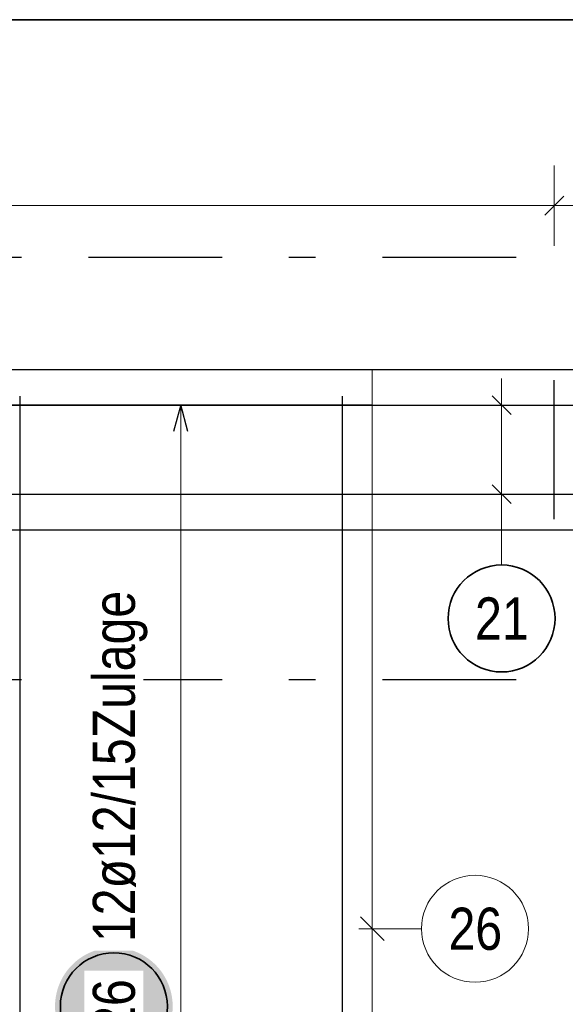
# Model space of a CAD drawing. Header units: millimetres. Extents: x -50 to 89, y -23 to 66.
# Tile 34 of 60: x 7.75 to 9.79, y 35.01 to 38.7. Entities that reach past the tile are written whole.
import ezdxf

# ---------------------------------------------------------------- set-up
doc = ezdxf.new("R2010")
doc.units = ezdxf.units.MM
doc.linetypes.add('DASHDOTX2', pattern=[2, 1, -0.5, 0, -0.5])
for name, color, linetype, lineweight in [('Achsen', 7, 'Continuous', 20), ('Bewehrung obere', 7, 'Continuous', 20), ('Geschnittene Kanten', 7, 'Continuous', 20)]:
    doc.layers.add(name, color=color, linetype=linetype, lineweight=lineweight)
doc.styles.add('Arial Narrow', font='ARIALN.TTF')

msp = doc.modelspace()

# ---------------------------------------------------------------- hatches: boundary and pattern name
at = {"layer": 'Geschnittene Kanten', "lineweight": 25, "true_color": 0xffffff}
msp.add_hatch(color=7, dxfattribs=at).paths.add_polyline_path([(8.32, 35.005257), (8.319866, 35.012935), (8.319464, 35.020603), (8.318795, 35.028253), (8.317859, 35.035875), (8.316658, 35.043459), (8.315192, 35.050997), (8.313465, 35.05848), (8.311478, 35.065897), (8.309232, 35.07324), (8.306732, 35.080501), (8.30398, 35.08767), (8.30098, 35.094739), (8.297735, 35.101698), (8.294248, 35.10854), (8.290526, 35.115257), (8.286571, 35.121839), (8.282388, 35.128279), (8.277984, 35.134569), (8.273362, 35.140702), (8.26853, 35.14667), (8.263492, 35.152465), (8.258255, 35.158082), (8.252825, 35.163511), (8.247209, 35.168749), (8.241413, 35.173786), (8.235446, 35.178619), (8.229313, 35.18324), (8.223022, 35.187645), (8.216582, 35.191827), (8.21, 35.195782), (8.203284, 35.199505), (8.196442, 35.202991), (8.189482, 35.206237), (8.182413, 35.209237), (8.175244, 35.211989), (8.167984, 35.214489), (8.16064, 35.216734), (8.153223, 35.218722), (8.145741, 35.220449), (8.138203, 35.221914), (8.130618, 35.223116), (8.122996, 35.224052), (8.115346, 35.224721), (8.107678, 35.225123), (8.1, 35.225257), (8.092322, 35.225123), (8.084654, 35.224721), (8.077004, 35.224052), (8.069382, 35.223116), (8.061797, 35.221914), (8.054259, 35.220449), (8.046777, 35.218722), (8.03936, 35.216734), (8.032016, 35.214489), (8.024756, 35.211989), (8.017587, 35.209237), (8.010518, 35.206237), (8.003558, 35.202991), (7.996716, 35.199505), (7.99, 35.195782), (7.983418, 35.191827), (7.976978, 35.187645), (7.970687, 35.18324), (7.964554, 35.178619), (7.958587, 35.173786), (7.952791, 35.168749), (7.947175, 35.163511), (7.941745, 35.158082), (7.936508, 35.152465), (7.93147, 35.14667), (7.926638, 35.140702), (7.922016, 35.134569), (7.917612, 35.128279), (7.913429, 35.121839), (7.909474, 35.115257), (7.905752, 35.10854), (7.902265, 35.101698), (7.89902, 35.094739), (7.89602, 35.08767), (7.893268, 35.080501), (7.890768, 35.07324), (7.888522, 35.065897), (7.886535, 35.05848), (7.884808, 35.050997), (7.883342, 35.043459), (7.882141, 35.035875), (7.881205, 35.028253), (7.880536, 35.020603), (7.880134, 35.012935), (7.88, 35.005257), (7.880134, 34.997579), (7.880536, 34.98991), (7.881205, 34.98226), (7.882141, 34.974639), (7.883342, 34.967054), (7.884808, 34.959516), (7.886535, 34.952034), (7.888522, 34.944616), (7.890768, 34.937273), (7.893268, 34.930012), (7.89602, 34.922843), (7.89902, 34.915775), (7.902265, 34.908815), (7.905752, 34.901973), (7.909474, 34.895257), (7.913429, 34.888674), (7.917612, 34.882234), (7.922016, 34.875944), (7.926638, 34.869811), (7.93147, 34.863843), (7.936508, 34.858048), (7.941745, 34.852432), (7.947175, 34.847002), (7.952791, 34.841765), (7.958587, 34.836727), (7.964554, 34.831894), (7.970687, 34.827273), (7.976978, 34.822868), (7.983418, 34.818686), (7.99, 34.814731), (7.996716, 34.811008), (8.003558, 34.807522), (8.010518, 34.804277), (8.017587, 34.801276), (8.024756, 34.798524), (8.032016, 34.796024), (8.03936, 34.793779), (8.046777, 34.791792), (8.054259, 34.790064), (8.061797, 34.788599), (8.069382, 34.787398), (8.077004, 34.786462), (8.084654, 34.785793), (8.092322, 34.785391), (8.1, 34.785257), (8.107678, 34.785391), (8.115346, 34.785793), (8.122996, 34.786462), (8.130618, 34.787398), (8.138203, 34.788599), (8.145741, 34.790064), (8.153223, 34.791792), (8.16064, 34.793779), (8.167984, 34.796024), (8.175244, 34.798524), (8.182413, 34.801276), (8.189482, 34.804277), (8.196442, 34.807522), (8.203284, 34.811008), (8.21, 34.814731), (8.216582, 34.818686), (8.223022, 34.822868), (8.229313, 34.827273), (8.235446, 34.831894), (8.241413, 34.836727), (8.247209, 34.841765), (8.252825, 34.847002), (8.258255, 34.852432), (8.263492, 34.858048), (8.26853, 34.863843), (8.273362, 34.869811), (8.277984, 34.875944), (8.282388, 34.882234), (8.286571, 34.888674), (8.290526, 34.895257), (8.294248, 34.901973), (8.297735, 34.908815), (8.30098, 34.915775), (8.30398, 34.922843), (8.306732, 34.930012), (8.309232, 34.937273), (8.311478, 34.944616), (8.313465, 34.952034), (8.315192, 34.959516), (8.316658, 34.967054), (8.317859, 34.974639), (8.318795, 34.98226), (8.319464, 34.98991)])

# ---------------------------------------------------------------- linework, layer by layer
at = {"color": 3, "linetype": 'Continuous', "lineweight": 25}
msp.add_line((5.466215, 37.38723), (45.436807, 37.38723), dxfattribs=at)
at = {"layer": 'Achsen', "color": 3, "linetype": 'DASHDOTX2', "lineweight": 25, "ltscale": 0.5}
for p, q in [((3.604582, 37.807023), (49.572129, 37.807023)), ((3.604582, 36.227023), (49.572129, 36.227023))]:
    msp.add_line(p, q, dxfattribs=at)
at = {"layer": 'Bewehrung obere', "color": 2, "linetype": 'Continuous', "lineweight": 35, "ltscale": 0.5}
msp.add_line((5.810216, 38.695325), (25.110216, 38.695325), dxfattribs=at)
at = {"layer": 'Bewehrung obere', "color": 5, "linetype": 'Continuous', "lineweight": 18, "ltscale": 0.5}
for p, q in [((9.747031, 38.15), (9.747031, 37.85)), ((5.490233, 38), (42.819074, 38)), ((9.55, 36.820611), (9.55, 37.353551)), ((9.4, 37.253551), (9.7, 37.253551)), ((9.4, 36.920611), (9.7, 36.920611)), ((9.55, 36.655835), (9.55, 36.820611))]:
    msp.add_line(p, q, dxfattribs=at)
at = {"layer": 'Bewehrung obere', "color": 3, "linetype": 'Continuous', "lineweight": 25, "ltscale": 0.5}
for p, q in [((9.782386, 38.035355), (9.711676, 37.964645)), ((9.747031, 36.827224), (9.747031, 37.347224)), ((9.514645, 37.288906), (9.585355, 37.218195)), ((5.690858, 37.253551), (25.690858, 37.253551)), ((9.514645, 36.955966), (9.585355, 36.885255)), ((5.690858, 36.920611), (25.690858, 36.920611))]:
    msp.add_line(p, q, dxfattribs=at)
at = {"layer": 'Bewehrung obere', "color": 9, "linetype": 'Continuous', "lineweight": 0, "ltscale": 0.5}
for p, q in [((5.690858, 37.253551), (25.690858, 37.253551)), ((5.690858, 36.920611), (25.690858, 36.920611))]:
    msp.add_line(p, q, dxfattribs=at)
at = {"layer": 'Bewehrung obere', "color": 2, "linetype": 'Continuous', "lineweight": 35, "ltscale": 0.5}
msp.add_circle((9.55, 36.455835), 0.2, dxfattribs=at)
at = {"layer": 'Geschnittene Kanten', "color": 9, "linetype": 'Continuous', "lineweight": 0}
msp.add_line((9.066215, 37.38723), (9.066215, 33.78723), dxfattribs=at)
at = {"layer": 'Geschnittene Kanten', "color": 3, "linetype": 'Continuous', "lineweight": 25, "ltscale": 0.5}
for p, q in [((7.748689, 37.28723), (7.748689, 33.78723)), ((8.954215, 37.28723), (8.954215, 33.78723)), ((5.566215, 37.25523), (9.066215, 37.25523)), ((8.35, 37.25523), (8.323205, 37.15523)), ((8.376795, 37.15523), (8.35, 37.25523))]:
    msp.add_line(p, q, dxfattribs=at)
at = {"layer": 'Geschnittene Kanten', "color": 9, "linetype": 'Continuous', "lineweight": 0, "ltscale": 0.5}
for p, q in [((9.066215, 37.28723), (9.066215, 33.78723)), ((9.022021, 35.339569), (9.110409, 35.251181)), ((9.250628, 35.295375), (9.016215, 35.295375))]:
    msp.add_line(p, q, dxfattribs=at)
at = {"layer": 'Geschnittene Kanten', "color": 5, "linetype": 'Continuous', "lineweight": 18, "ltscale": 0.5}
for p, q in [((8.5, 37.25523), (8.2, 37.25523)), ((8.35, 37.25523), (8.35, 33.899232))]:
    msp.add_line(p, q, dxfattribs=at)
at = {"layer": 'Geschnittene Kanten', "color": 9, "linetype": 'Continuous', "lineweight": 0, "ltscale": 0.5}
msp.add_circle((9.450628, 35.295375), 0.2, dxfattribs=at)
at = {"layer": 'Geschnittene Kanten', "color": 2, "linetype": 'Continuous', "lineweight": 35, "ltscale": 0.5}
msp.add_circle((8.1, 35.005257), 0.2, dxfattribs=at)

# ---------------------------------------------------------------- texts
at = {"layer": 'Bewehrung obere', "color": 2, "lineweight": 35, "insert": (9.450775, 36.534585), "char_height": 0.1575, "attachment_point": 1, "line_spacing_factor": 0.9, "style": 'Arial Narrow'}
msp.add_mtext('21', dxfattribs=at)
at = {"layer": 'Geschnittene Kanten', "color": 9, "lineweight": 0, "insert": (9.351403, 35.374125), "char_height": 0.1575, "attachment_point": 1, "line_spacing_factor": 0.9, "style": 'Arial Narrow'}
msp.add_mtext('26', dxfattribs=at)

# ---------------------------------------------------------------- next in the draw order: texts
at = {"layer": 'Geschnittene Kanten', "color": 2, "lineweight": 35, "char_height": 0.1575, "attachment_point": 1, "rotation": 90, "line_spacing_factor": 0.9, "style": 'Arial Narrow', "bg_fill": 3, "box_fill_scale": 1.2, "bg_fill_color": 256, "bg_fill_true_color": 13158600, "bg_fill_transparency": 0}
for s, insert in [('12ø12/15Zulage', (8.02125, 35.245257)), ('26', (8.02125, 34.906032))]:
    msp.add_mtext(s, dxfattribs=dict(at, insert=insert))

# ---------------------------------------------------------------- next in the draw order: linework, layer by layer
at = {"color": 3, "linetype": 'Continuous', "lineweight": 25}
msp.add_line((6.066215, 36.787306), (14.787086, 36.787306), dxfattribs=at)

doc.saveas('drawing.dxf')
